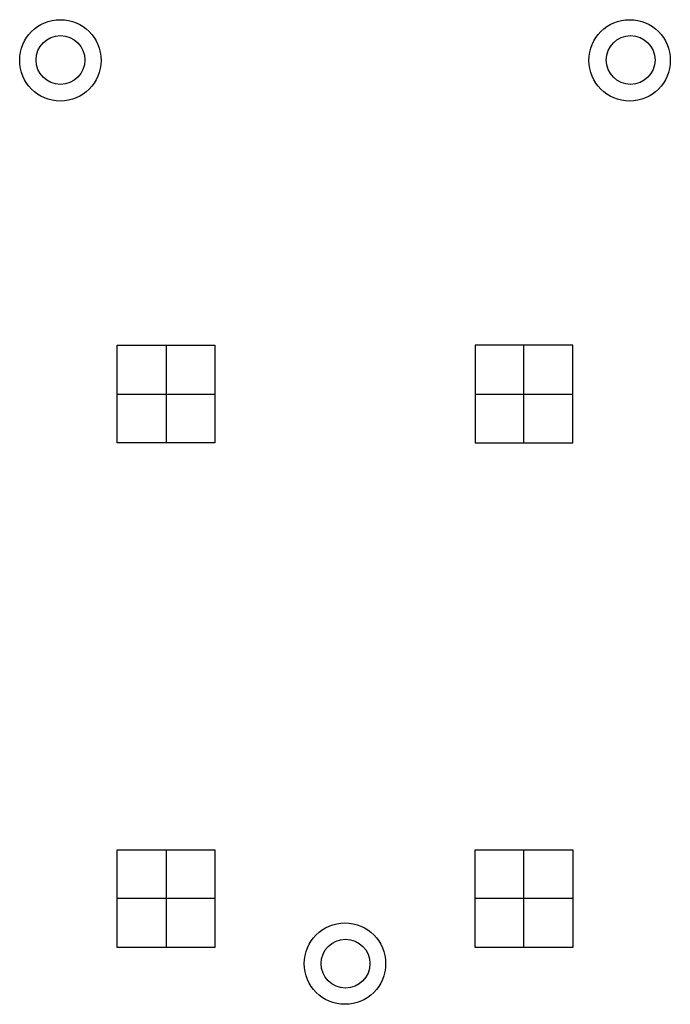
# Model space of a CAD drawing. Extents: x 23.2 to 63.2, y -2.6 to 57.9.
import ezdxf

# ---------------------------------------------------------------- set-up
doc = ezdxf.new("R2010")
doc.units = 0
doc.layers.get('0').update_dxf_attribs({"linetype": 'CONTINUOUS'})

msp = doc.modelspace()

# ---------------------------------------------------------------- linework, layer by layer
for p, q in [((32.154, 37.858), (32.154, 31.858)), ((54.154, 31.858), (54.154, 37.858)), ((32.154, 6.858), (32.154, 0.858)), ((54.154, 0.858), (54.154, 6.858))]:
    msp.add_line(p, q)
for points in [[(29.154, 34.858), (29.154, 37.858), (35.154, 37.858), (35.154, 31.858), (29.154, 31.858), (29.154, 34.858), (35.154, 34.858)], [(51.154, 34.858), (51.154, 31.858), (57.154, 31.858), (57.154, 37.858), (51.154, 37.858), (51.154, 34.858), (54.154, 34.858), (57.154, 34.858)], [(35.154, 3.858), (35.154, 0.858), (29.154, 0.858), (29.154, 6.858), (35.154, 6.858), (35.154, 3.858), (32.154, 3.858), (29.154, 3.858)], [(57.154, 3.858), (57.154, 0.858), (51.154, 0.858), (51.154, 6.858), (57.154, 6.858), (57.154, 3.858), (54.154, 3.858), (51.154, 3.858)]]:
    msp.add_lwpolyline(points)
for centre, radius in [((25.654, 55.358), 2.5), ((60.654, 55.358), 2.5), ((25.662, 55.381), 1.5), ((60.714, 55.381), 1.5), ((43.154, -0.142), 2.5), ((43.188, -0.142), 1.5)]:
    msp.add_circle(centre, radius)

doc.saveas('drawing.dxf')
